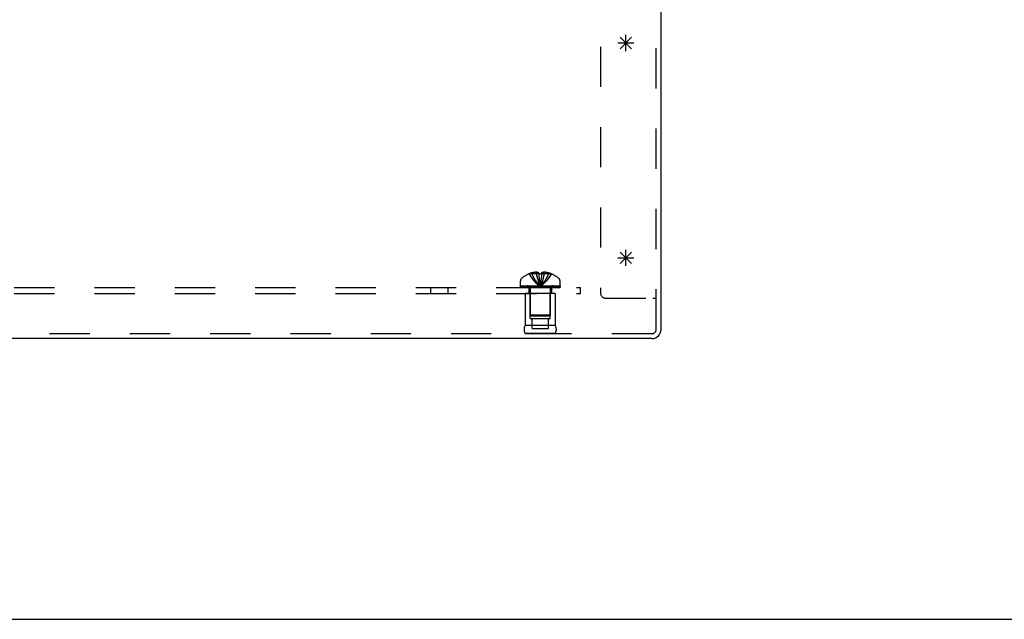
# Model space of a CAD drawing. Header units: inches. Extents: x 0 to 90.7, y 0 to 58.7.
# Tile 2 of 14: x 33.1 to 45.3, y 0 to 7.4. Entities that reach past the tile are written whole.
import ezdxf

# ---------------------------------------------------------------- set-up
doc = ezdxf.new("R2010")
doc.units = ezdxf.units.IN
doc.header["$LTSCALE"] = 4.986667
doc.header["$MEASUREMENT"] = 0
doc.linetypes.add('HIDDEN', pattern=[0.2, 0.1, -0.1])
doc.layers.get('0').update_dxf_attribs({"linetype": 'CONTINUOUS'})
for name, color, linetype in [('DEFAULT_2', 8, 'HIDDEN'), ('SPOTWELDS', 7, 'CONTINUOUS'), ('SUBPANEL', 7, 'CONTINUOUS')]:
    doc.layers.add(name, color=color, linetype=linetype)

msp = doc.modelspace()

# ---------------------------------------------------------------- linework, layer by layer
at = {"color": 3, "linetype": 'Continuous'}
for p, q in [((41.071, 3.596), (41.071, 12.793)), ((40.959, 3.484), (21.183, 3.484))]:
    msp.add_line(p, q, dxfattribs=at)
at = {"color": 7, "linetype": 'Continuous'}
msp.add_line((0, 0), (90.667, 0), dxfattribs=at)
at = {"color": 3, "linetype": 'Continuous'}
msp.add_arc((40.959, 3.596), 0.112, 270, 360, dxfattribs=at)
at = {"layer": 'DEFAULT_2', "color": 8, "linetype": 'HIDDEN'}
for p, q in [((41.011, 3.596), (41.011, 13.484)), ((40.321, 13.089), (40.321, 4.047)), ((39.431, 4.285), (39.431, 4.286)), ((39.432, 4.286), (39.431, 4.285)), ((39.553, 4.286), (39.432, 4.286)), ((39.467, 4.286), (39.467, 4.298)), ((39.521, 4.286), (39.521, 4.307)), ((39.553, 4.286), (39.553, 4.298)), ((39.553, 4.286), (39.553, 4.285)), ((39.589, 4.286), (39.587, 4.256)), ((39.589, 4.298), (39.589, 4.286)), ((39.71, 4.286), (39.589, 4.286)), ((39.589, 4.286), (39.589, 4.285)), ((39.621, 4.286), (39.621, 4.307)), ((39.676, 4.286), (39.676, 4.298)), ((39.711, 4.285), (39.71, 4.286)), ((39.712, 4.286), (39.711, 4.285)), ((39.325, 4.139), (39.325, 4.201)), ((39.587, 4.257), (39.584, 4.228)), ((39.817, 4.139), (39.817, 4.201)), ((39.325, 4.139), (39.817, 4.139)), ((39.325, 4.134), (39.817, 4.134)), ((39.325, 4.119), (39.325, 4.134)), ((39.325, 4.119), (39.817, 4.119)), ((39.333, 4.134), (39.333, 4.119)), ((39.351, 4.119), (39.351, 4.134)), ((39.372, 4.119), (39.372, 4.134)), ((39.378, 4.134), (39.378, 4.119)), ((39.759, 4.044), (39.383, 4.044)), ((39.383, 4.044), (39.383, 3.644)), ((39.384, 4.119), (39.384, 4.134)), ((39.403, 4.119), (39.403, 4.134)), ((39.413, 4.119), (39.413, 4.134)), ((39.431, 4.119), (39.431, 4.134)), ((39.446, 3.732), (39.446, 4.044)), ((39.447, 4.102), (39.447, 3.774)), ((39.454, 4.134), (39.454, 4.119)), ((39.465, 4.119), (39.465, 4.134)), ((39.5, 4.119), (39.5, 4.134)), ((39.504, 4.119), (39.504, 4.134)), ((39.568, 4.149), (39.571, 4.125)), ((39.568, 4.149), (39.571, 4.125)), ((39.638, 4.119), (39.638, 4.134)), ((39.642, 4.134), (39.642, 4.119)), ((39.677, 4.119), (39.677, 4.134)), ((39.688, 4.119), (39.688, 4.134)), ((39.695, 4.102), (39.695, 3.774)), ((39.696, 3.732), (39.696, 4.044)), ((39.711, 4.119), (39.711, 4.134)), ((39.729, 4.134), (39.729, 4.119)), ((39.739, 4.119), (39.739, 4.134)), ((39.759, 4.119), (39.759, 4.134)), ((39.759, 4.044), (39.759, 3.644)), ((39.764, 4.119), (39.764, 4.134)), ((39.77, 4.119), (39.77, 4.134)), ((39.791, 4.134), (39.791, 4.119)), ((39.809, 4.119), (39.809, 4.134)), ((39.817, 4.134), (39.817, 4.119)), ((40.384, 3.984), (40.971, 3.984)), ((40.971, 3.984), (41.011, 3.984)), ((39.446, 3.732), (39.696, 3.732)), ((39.695, 3.774), (39.447, 3.774)), ((39.457, 3.764), (39.447, 3.774)), ((39.457, 3.764), (39.685, 3.764)), ((39.47, 3.607), (39.47, 3.732)), ((39.673, 3.607), (39.673, 3.732)), ((39.685, 3.764), (39.695, 3.774)), ((39.759, 3.644), (39.383, 3.644)), ((39.47, 3.607), (39.673, 3.607)), ((40.959, 3.544), (21.183, 3.544)), ((39.759, 3.545), (39.383, 3.545)), ((39.383, 3.545), (39.471, 3.544)), ((39.759, 3.545), (39.671, 3.544))]:
    msp.add_line(p, q, dxfattribs=at)
for points in [[(39.431, 4.285), (39.451, 4.256), (39.472, 4.228), (39.494, 4.201), (39.518, 4.175), (39.544, 4.149), (39.571, 4.125)], [(39.521, 4.307), (39.516, 4.307), (39.511, 4.307), (39.506, 4.306), (39.501, 4.305), (39.495, 4.305), (39.49, 4.304), (39.484, 4.303), (39.479, 4.301), (39.473, 4.3), (39.467, 4.298)], [(39.467, 4.286), (39.481, 4.257), (39.497, 4.228), (39.514, 4.201), (39.532, 4.175), (39.551, 4.149), (39.571, 4.125)], [(39.553, 4.298), (39.549, 4.3), (39.545, 4.302), (39.541, 4.303), (39.537, 4.304), (39.533, 4.305), (39.529, 4.306), (39.525, 4.307), (39.521, 4.307)], [(39.521, 4.286), (39.528, 4.257), (39.536, 4.228), (39.544, 4.201), (39.552, 4.175), (39.562, 4.149), (39.571, 4.125)], [(39.589, 4.285), (39.583, 4.285), (39.577, 4.286), (39.571, 4.286), (39.565, 4.286), (39.559, 4.285), (39.553, 4.285)], [(39.553, 4.286), (39.556, 4.257), (39.558, 4.228), (39.561, 4.201), (39.564, 4.175), (39.568, 4.149)], [(39.553, 4.285), (39.556, 4.256), (39.558, 4.228), (39.561, 4.201), (39.564, 4.175)], [(39.621, 4.286), (39.614, 4.257), (39.606, 4.228), (39.598, 4.201), (39.59, 4.175), (39.581, 4.149), (39.571, 4.125)], [(39.676, 4.286), (39.661, 4.257), (39.645, 4.228), (39.628, 4.201), (39.61, 4.175), (39.591, 4.149), (39.571, 4.125)], [(39.711, 4.285), (39.692, 4.256), (39.671, 4.228), (39.648, 4.201), (39.624, 4.175), (39.598, 4.149), (39.571, 4.125)], [(39.621, 4.307), (39.617, 4.307), (39.613, 4.306), (39.609, 4.305), (39.605, 4.304), (39.601, 4.303), (39.597, 4.302), (39.593, 4.3), (39.589, 4.298)], [(39.676, 4.298), (39.669, 4.3), (39.664, 4.301), (39.658, 4.303), (39.652, 4.304), (39.647, 4.305), (39.641, 4.305), (39.636, 4.306), (39.631, 4.307), (39.626, 4.307), (39.621, 4.307)], [(39.584, 4.228), (39.581, 4.201), (39.578, 4.175), (39.575, 4.149), (39.571, 4.125)], [(39.581, 4.201), (39.578, 4.175), (39.575, 4.149), (39.571, 4.125)]]:
    msp.add_lwpolyline(points, dxfattribs=at)
for centre, radius, start, end in [((39.571, 3.957), 0.357, 113.1727, 130.9334), ((39.571, 3.957), 0.357, 107.0407, 113.0017), ((39.571, 3.957), 0.357, 66.9983, 72.9593), ((39.571, 3.957), 0.357, 49.0666, 66.8273), ((39.36, 4.201), 0.035, 130.9334, 180), ((39.782, 4.201), 0.035, 0, 49.0666), ((39.41, 4.102), 0.0372, 59.9503, 90), ((39.41, 4.102), 0.0372, 0, 27.5399), ((39.732, 4.102), 0.0372, 152.4601, 180), ((39.732, 4.102), 0.0372, 90, 120.0497), ((40.384, 4.047), 0.063, 180, 270), ((39.47, 3.595), 0.1, 150.0508, 209.9492), ((39.672, 3.595), 0.1, 330.0508, 29.9492), ((40.959, 3.596), 0.052, 270, 360)]:
    msp.add_arc(centre, radius, start, end, dxfattribs=at)
at = {"layer": 'SPOTWELDS', "color": 40, "linetype": 'Continuous'}
for p, q in [((40.563, 7.222), (40.704, 7.08)), ((40.563, 7.08), (40.704, 7.222)), ((40.634, 7.051), (40.634, 7.251)), ((40.534, 7.151), (40.734, 7.151)), ((40.563, 4.555), (40.704, 4.414)), ((40.563, 4.414), (40.704, 4.555)), ((40.634, 4.384), (40.634, 4.584)), ((40.534, 4.484), (40.734, 4.484))]:
    msp.add_line(p, q, dxfattribs=at)
at = {"layer": 'SUBPANEL', "color": 8, "linetype": 'HIDDEN'}
for p, q in [((22.071, 4.119), (40.071, 4.119)), ((22.071, 4.044), (40.071, 4.044)), ((38.212, 4.044), (38.212, 4.119)), ((38.43, 4.044), (38.43, 4.119)), ((39.431, 4.119), (39.431, 4.044)), ((39.712, 4.119), (39.712, 4.044)), ((40.071, 4.044), (40.071, 4.119))]:
    msp.add_line(p, q, dxfattribs=at)

doc.saveas('drawing.dxf')
